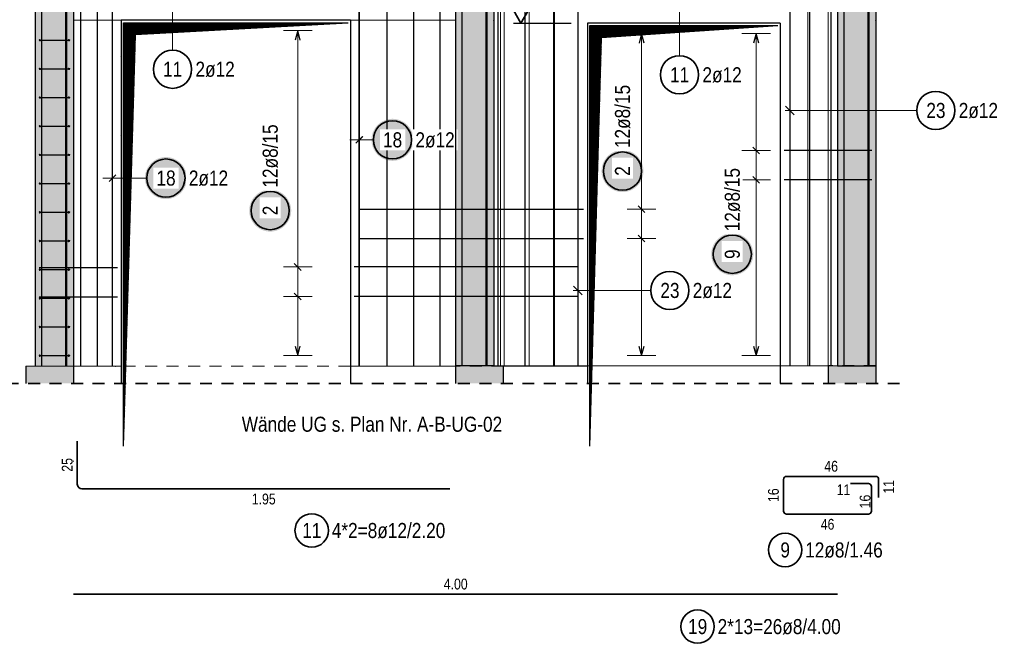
# Model space of a CAD drawing. Header units: millimetres. Extents: x -32.2 to 61.4, y 0 to 42.
# Tile 8 of 19: x 5.4 to 15.7, y 12.7 to 19.3. Entities that reach past the tile are written whole.
import ezdxf

# ---------------------------------------------------------------- set-up
doc = ezdxf.new("R2010")
doc.units = ezdxf.units.MM
doc.linetypes.add('HIDDEN', pattern=[0.375, 0.25, -0.125])
for name, color, linetype, lineweight in [('Achsen', 7, 'Continuous', 20), ('Bewehrung', 7, 'Continuous', 20), ('Schraffuren', 7, 'Continuous', 20)]:
    doc.layers.add(name, color=color, linetype=linetype, lineweight=lineweight)
doc.styles.add('Arial Narrow', font='ARIALN.TTF')
doc.linetypes.add('STRAKON_Linetype_13', pattern='A,30,[130,ltypeshp.shx,S=3.75,R=-30,X=0,Y=0],-3.75,[130,ltypeshp.shx,S=3.75,R=-30,X=0,Y=0]', length=33.75)
pattern_1 = [(45, (0, 0), (-0.007071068, 0.007071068), [])]

msp = doc.modelspace()

# ---------------------------------------------------------------- hatches: boundary and pattern name
at = {"lineweight": 25}
h = msp.add_hatch(dxfattribs=at)
h.set_pattern_fill('Mau', color=3, scale=0.01, angle=45, style=0, pattern_type=2)
h.set_pattern_definition(pattern_1)
h.paths.add_polyline_path([(6.527551, 14.796011), (6.652551, 19.101011), (8.877551, 19.226011), (6.527551, 19.226011)])
h = msp.add_hatch(dxfattribs=at)
h.set_pattern_fill('Mau', color=3, scale=0.01, angle=45, style=0, pattern_type=2)
h.set_pattern_definition(pattern_1)
h.paths.add_polyline_path([(11.407546, 14.796011), (11.532546, 19.071011), (13.377546, 19.196011), (11.407546, 19.196011)])
at = {"lineweight": 25, "true_color": 0xffffff}
for points in [[(9.562419, 18), (9.562285, 18.007678), (9.561884, 18.015346), (9.561214, 18.022996), (9.560278, 18.030618), (9.559077, 18.038203), (9.557612, 18.045741), (9.555884, 18.053223), (9.553897, 18.06064), (9.551652, 18.067984), (9.549152, 18.075244), (9.5464, 18.082413), (9.543399, 18.089482), (9.540154, 18.096442), (9.536668, 18.103284), (9.532945, 18.11), (9.52899, 18.116582), (9.524808, 18.123022), (9.520403, 18.129313), (9.515782, 18.135446), (9.510949, 18.141413), (9.505911, 18.147209), (9.500674, 18.152825), (9.495244, 18.158255), (9.489628, 18.163492), (9.483833, 18.16853), (9.477865, 18.173362), (9.471732, 18.177984), (9.465442, 18.182388), (9.459002, 18.186571), (9.452419, 18.190526), (9.445703, 18.194248), (9.438861, 18.197735), (9.431901, 18.20098), (9.424833, 18.20398), (9.417664, 18.206732), (9.410403, 18.209232), (9.40306, 18.211478), (9.395642, 18.213465), (9.38816, 18.215192), (9.380622, 18.216658), (9.373038, 18.217859), (9.365416, 18.218795), (9.357766, 18.219464), (9.350097, 18.219866), (9.342419, 18.22), (9.334742, 18.219866), (9.327073, 18.219464), (9.319423, 18.218795), (9.311801, 18.217859), (9.304217, 18.216658), (9.296679, 18.215192), (9.289197, 18.213465), (9.281779, 18.211478), (9.274436, 18.209232), (9.267175, 18.206732), (9.260006, 18.20398), (9.252937, 18.20098), (9.245978, 18.197735), (9.239136, 18.194248), (9.232419, 18.190526), (9.225837, 18.186571), (9.219397, 18.182388), (9.213107, 18.177984), (9.206974, 18.173362), (9.201006, 18.16853), (9.195211, 18.163492), (9.189595, 18.158255), (9.184165, 18.152825), (9.178928, 18.147209), (9.17389, 18.141413), (9.169057, 18.135446), (9.164436, 18.129313), (9.160031, 18.123022), (9.155849, 18.116582), (9.151894, 18.11), (9.148171, 18.103284), (9.144685, 18.096442), (9.141439, 18.089482), (9.138439, 18.082413), (9.135687, 18.075244), (9.133187, 18.067984), (9.130942, 18.06064), (9.128954, 18.053223), (9.127227, 18.045741), (9.125762, 18.038203), (9.12456, 18.030618), (9.123625, 18.022996), (9.122955, 18.015346), (9.122553, 18.007678), (9.122419, 18), (9.122553, 17.992322), (9.122955, 17.984654), (9.123625, 17.977004), (9.12456, 17.969382), (9.125762, 17.961797), (9.127227, 17.954259), (9.128954, 17.946777), (9.130942, 17.93936), (9.133187, 17.932016), (9.135687, 17.924756), (9.138439, 17.917587), (9.141439, 17.910518), (9.144685, 17.903558), (9.148171, 17.896716), (9.151894, 17.89), (9.155849, 17.883418), (9.160031, 17.876978), (9.164436, 17.870687), (9.169057, 17.864554), (9.17389, 17.858587), (9.178928, 17.852791), (9.184165, 17.847175), (9.189595, 17.841745), (9.195211, 17.836508), (9.201006, 17.83147), (9.206974, 17.826638), (9.213107, 17.822016), (9.219397, 17.817612), (9.225837, 17.813429), (9.232419, 17.809474), (9.239136, 17.805752), (9.245978, 17.802265), (9.252937, 17.79902), (9.260006, 17.79602), (9.267175, 17.793268), (9.274436, 17.790768), (9.281779, 17.788522), (9.289197, 17.786535), (9.296679, 17.784808), (9.304217, 17.783342), (9.311801, 17.782141), (9.319423, 17.781205), (9.327073, 17.780536), (9.334742, 17.780134), (9.342419, 17.78), (9.350097, 17.780134), (9.357766, 17.780536), (9.365416, 17.781205), (9.373038, 17.782141), (9.380622, 17.783342), (9.38816, 17.784808), (9.395642, 17.786535), (9.40306, 17.788522), (9.410403, 17.790768), (9.417664, 17.793268), (9.424833, 17.79602), (9.431901, 17.79902), (9.438861, 17.802265), (9.445703, 17.805752), (9.452419, 17.809474), (9.459002, 17.813429), (9.465442, 17.817612), (9.471732, 17.822016), (9.477865, 17.826638), (9.483833, 17.83147), (9.489628, 17.836508), (9.495244, 17.841745), (9.500674, 17.847175), (9.505911, 17.852791), (9.510949, 17.858587), (9.515782, 17.864554), (9.520403, 17.870687), (9.524808, 17.876978), (9.52899, 17.883418), (9.532945, 17.89), (9.536668, 17.896716), (9.540154, 17.903558), (9.543399, 17.910518), (9.5464, 17.917587), (9.549152, 17.924756), (9.551652, 17.932016), (9.553897, 17.93936), (9.555884, 17.946777), (9.557612, 17.954259), (9.559077, 17.961797), (9.560278, 17.969382), (9.561214, 17.977004), (9.561884, 17.984654)], [(11.970657, 17.67326), (11.970523, 17.680937), (11.970121, 17.688606), (11.969452, 17.696256), (11.968516, 17.703878), (11.967315, 17.711462), (11.96585, 17.719), (11.964122, 17.726482), (11.962135, 17.7339), (11.95989, 17.741243), (11.95739, 17.748504), (11.954638, 17.755673), (11.951637, 17.762742), (11.948392, 17.769701), (11.944906, 17.776543), (11.941183, 17.78326), (11.937228, 17.789842), (11.933046, 17.796282), (11.928641, 17.802572), (11.92402, 17.808705), (11.919187, 17.814673), (11.914149, 17.820468), (11.908912, 17.826084), (11.903482, 17.831514), (11.897866, 17.836751), (11.892071, 17.841789), (11.886103, 17.846622), (11.87997, 17.851243), (11.87368, 17.855648), (11.867239, 17.85983), (11.860657, 17.863785), (11.853941, 17.867508), (11.847099, 17.870994), (11.840139, 17.87424), (11.833071, 17.87724), (11.825902, 17.879992), (11.818641, 17.882492), (11.811297, 17.884737), (11.80388, 17.886725), (11.796398, 17.888452), (11.78886, 17.889917), (11.781275, 17.891119), (11.773654, 17.892054), (11.766004, 17.892724), (11.758335, 17.893126), (11.750657, 17.89326), (11.742979, 17.893126), (11.735311, 17.892724), (11.727661, 17.892054), (11.720039, 17.891119), (11.712455, 17.889917), (11.704917, 17.888452), (11.697434, 17.886725), (11.690017, 17.884737), (11.682674, 17.882492), (11.675413, 17.879992), (11.668244, 17.87724), (11.661175, 17.87424), (11.654216, 17.870994), (11.647373, 17.867508), (11.640657, 17.863785), (11.634075, 17.85983), (11.627635, 17.855648), (11.621344, 17.851243), (11.615212, 17.846622), (11.609244, 17.841789), (11.603449, 17.836751), (11.597832, 17.831514), (11.592402, 17.826084), (11.587165, 17.820468), (11.582127, 17.814673), (11.577295, 17.808705), (11.572674, 17.802572), (11.568269, 17.796282), (11.564087, 17.789842), (11.560132, 17.78326), (11.556409, 17.776543), (11.552923, 17.769701), (11.549677, 17.762742), (11.546677, 17.755673), (11.543925, 17.748504), (11.541425, 17.741243), (11.53918, 17.7339), (11.537192, 17.726482), (11.535465, 17.719), (11.534, 17.711462), (11.532798, 17.703878), (11.531862, 17.696256), (11.531193, 17.688606), (11.530791, 17.680937), (11.530657, 17.67326), (11.530791, 17.665582), (11.531193, 17.657913), (11.531862, 17.650263), (11.532798, 17.642641), (11.534, 17.635057), (11.535465, 17.627519), (11.537192, 17.620037), (11.53918, 17.612619), (11.541425, 17.605276), (11.543925, 17.598015), (11.546677, 17.590846), (11.549677, 17.583777), (11.552923, 17.576818), (11.556409, 17.569976), (11.560132, 17.56326), (11.564087, 17.556677), (11.568269, 17.550237), (11.572674, 17.543947), (11.577295, 17.537814), (11.582127, 17.531846), (11.587165, 17.526051), (11.592402, 17.520435), (11.597832, 17.515005), (11.603449, 17.509768), (11.609244, 17.50473), (11.615212, 17.499897), (11.621344, 17.495276), (11.627635, 17.490871), (11.634075, 17.486689), (11.640657, 17.482734), (11.647373, 17.479011), (11.654216, 17.475525), (11.661175, 17.47228), (11.668244, 17.469279), (11.675413, 17.466527), (11.682674, 17.464027), (11.690017, 17.461782), (11.697434, 17.459794), (11.704917, 17.458067), (11.712455, 17.456602), (11.720039, 17.455401), (11.727661, 17.454465), (11.735311, 17.453795), (11.742979, 17.453394), (11.750657, 17.45326), (11.758335, 17.453394), (11.766004, 17.453795), (11.773654, 17.454465), (11.781275, 17.455401), (11.78886, 17.456602), (11.796398, 17.458067), (11.80388, 17.459794), (11.811297, 17.461782), (11.818641, 17.464027), (11.825902, 17.466527), (11.833071, 17.469279), (11.840139, 17.47228), (11.847099, 17.475525), (11.853941, 17.479011), (11.860657, 17.482734), (11.867239, 17.486689), (11.87368, 17.490871), (11.87997, 17.495276), (11.886103, 17.499897), (11.892071, 17.50473), (11.897866, 17.509768), (11.903482, 17.515005), (11.908912, 17.520435), (11.914149, 17.526051), (11.919187, 17.531846), (11.92402, 17.537814), (11.928641, 17.543947), (11.933046, 17.550237), (11.937228, 17.556677), (11.941183, 17.56326), (11.944906, 17.569976), (11.948392, 17.576818), (11.951637, 17.583777), (11.954638, 17.590846), (11.95739, 17.598015), (11.95989, 17.605276), (11.962135, 17.612619), (11.964122, 17.620037), (11.96585, 17.627519), (11.967315, 17.635057), (11.968516, 17.642641), (11.969452, 17.650263), (11.970121, 17.657913)], [(7.190297, 17.6), (7.190163, 17.607678), (7.189761, 17.615346), (7.189092, 17.622996), (7.188156, 17.630618), (7.186955, 17.638203), (7.185489, 17.645741), (7.183762, 17.653223), (7.181774, 17.66064), (7.179529, 17.667984), (7.177029, 17.675244), (7.174277, 17.682413), (7.171277, 17.689482), (7.168032, 17.696442), (7.164545, 17.703284), (7.160822, 17.71), (7.156867, 17.716582), (7.152685, 17.723022), (7.148281, 17.729313), (7.143659, 17.735446), (7.138827, 17.741413), (7.133789, 17.747209), (7.128552, 17.752825), (7.123122, 17.758255), (7.117506, 17.763492), (7.11171, 17.76853), (7.105742, 17.773362), (7.09961, 17.777984), (7.093319, 17.782388), (7.086879, 17.786571), (7.080297, 17.790526), (7.073581, 17.794248), (7.066739, 17.797735), (7.059779, 17.80098), (7.05271, 17.80398), (7.045541, 17.806732), (7.038281, 17.809232), (7.030937, 17.811478), (7.02352, 17.813465), (7.016037, 17.815192), (7.008499, 17.816658), (7.000915, 17.817859), (6.993293, 17.818795), (6.985643, 17.819464), (6.977975, 17.819866), (6.970297, 17.82), (6.962619, 17.819866), (6.95495, 17.819464), (6.947301, 17.818795), (6.939679, 17.817859), (6.932094, 17.816658), (6.924556, 17.815192), (6.917074, 17.813465), (6.909657, 17.811478), (6.902313, 17.809232), (6.895052, 17.806732), (6.887883, 17.80398), (6.880815, 17.80098), (6.873855, 17.797735), (6.867013, 17.794248), (6.860297, 17.790526), (6.853715, 17.786571), (6.847274, 17.782388), (6.840984, 17.777984), (6.834851, 17.773362), (6.828884, 17.76853), (6.823088, 17.763492), (6.817472, 17.758255), (6.812042, 17.752825), (6.806805, 17.747209), (6.801767, 17.741413), (6.796934, 17.735446), (6.792313, 17.729313), (6.787909, 17.723022), (6.783726, 17.716582), (6.779771, 17.71), (6.776048, 17.703284), (6.772562, 17.696442), (6.769317, 17.689482), (6.766316, 17.682413), (6.763564, 17.675244), (6.761064, 17.667984), (6.758819, 17.66064), (6.756832, 17.653223), (6.755104, 17.645741), (6.753639, 17.638203), (6.752438, 17.630618), (6.751502, 17.622996), (6.750833, 17.615346), (6.750431, 17.607678), (6.750297, 17.6), (6.750431, 17.592322), (6.750833, 17.584654), (6.751502, 17.577004), (6.752438, 17.569382), (6.753639, 17.561797), (6.755104, 17.554259), (6.756832, 17.546777), (6.758819, 17.53936), (6.761064, 17.532016), (6.763564, 17.524756), (6.766316, 17.517587), (6.769317, 17.510518), (6.772562, 17.503558), (6.776048, 17.496716), (6.779771, 17.49), (6.783726, 17.483418), (6.787909, 17.476978), (6.792313, 17.470687), (6.796934, 17.464554), (6.801767, 17.458587), (6.806805, 17.452791), (6.812042, 17.447175), (6.817472, 17.441745), (6.823088, 17.436508), (6.828884, 17.43147), (6.834851, 17.426638), (6.840984, 17.422016), (6.847274, 17.417612), (6.853715, 17.413429), (6.860297, 17.409474), (6.867013, 17.405752), (6.873855, 17.402265), (6.880815, 17.39902), (6.887883, 17.39602), (6.895052, 17.393268), (6.902313, 17.390768), (6.909657, 17.388522), (6.917074, 17.386535), (6.924556, 17.384808), (6.932094, 17.383342), (6.939679, 17.382141), (6.947301, 17.381205), (6.95495, 17.380536), (6.962619, 17.380134), (6.970297, 17.38), (6.977975, 17.380134), (6.985643, 17.380536), (6.993293, 17.381205), (7.000915, 17.382141), (7.008499, 17.383342), (7.016037, 17.384808), (7.02352, 17.386535), (7.030937, 17.388522), (7.038281, 17.390768), (7.045541, 17.393268), (7.05271, 17.39602), (7.059779, 17.39902), (7.066739, 17.402265), (7.073581, 17.405752), (7.080297, 17.409474), (7.086879, 17.413429), (7.093319, 17.417612), (7.09961, 17.422016), (7.105742, 17.426638), (7.11171, 17.43147), (7.117506, 17.436508), (7.123122, 17.441745), (7.128552, 17.447175), (7.133789, 17.452791), (7.138827, 17.458587), (7.143659, 17.464554), (7.148281, 17.470687), (7.152685, 17.476978), (7.156867, 17.483418), (7.160822, 17.49), (7.164545, 17.496716), (7.168032, 17.503558), (7.171277, 17.510518), (7.174277, 17.517587), (7.177029, 17.524756), (7.179529, 17.532016), (7.181774, 17.53936), (7.183762, 17.546777), (7.185489, 17.554259), (7.186955, 17.561797), (7.188156, 17.569382), (7.189092, 17.577004), (7.189761, 17.584654)], [(8.281956, 17.259718), (8.281822, 17.267396), (8.28142, 17.275064), (8.280751, 17.282714), (8.279815, 17.290336), (8.278614, 17.297921), (8.277149, 17.305459), (8.275421, 17.312941), (8.273434, 17.320358), (8.271189, 17.327702), (8.268689, 17.334962), (8.265937, 17.342131), (8.262936, 17.3492), (8.259691, 17.35616), (8.256205, 17.363002), (8.252482, 17.369718), (8.248527, 17.3763), (8.244344, 17.38274), (8.23994, 17.389031), (8.235319, 17.395163), (8.230486, 17.401131), (8.225448, 17.406927), (8.220211, 17.412543), (8.214781, 17.417973), (8.209165, 17.42321), (8.203369, 17.428248), (8.197402, 17.43308), (8.191269, 17.437702), (8.184979, 17.442106), (8.178538, 17.446289), (8.171956, 17.450244), (8.16524, 17.453966), (8.158398, 17.457453), (8.151438, 17.460698), (8.14437, 17.463698), (8.137201, 17.46645), (8.12994, 17.46895), (8.122596, 17.471196), (8.115179, 17.473183), (8.107697, 17.47491), (8.100159, 17.476376), (8.092574, 17.477577), (8.084952, 17.478513), (8.077303, 17.479182), (8.069634, 17.479584), (8.061956, 17.479718), (8.054278, 17.479584), (8.04661, 17.479182), (8.03896, 17.478513), (8.031338, 17.477577), (8.023754, 17.476376), (8.016216, 17.47491), (8.008733, 17.473183), (8.001316, 17.471196), (7.993972, 17.46895), (7.986712, 17.46645), (7.979543, 17.463698), (7.972474, 17.460698), (7.965515, 17.457453), (7.958672, 17.453966), (7.951956, 17.450244), (7.945374, 17.446289), (7.938934, 17.442106), (7.932643, 17.437702), (7.926511, 17.43308), (7.920543, 17.428248), (7.914747, 17.42321), (7.909131, 17.417973), (7.903701, 17.412543), (7.898464, 17.406927), (7.893426, 17.401131), (7.888594, 17.395163), (7.883972, 17.389031), (7.879568, 17.38274), (7.875386, 17.3763), (7.871431, 17.369718), (7.867708, 17.363002), (7.864221, 17.35616), (7.860976, 17.3492), (7.857976, 17.342131), (7.855224, 17.334962), (7.852724, 17.327702), (7.850479, 17.320358), (7.848491, 17.312941), (7.846764, 17.305459), (7.845298, 17.297921), (7.844097, 17.290336), (7.843161, 17.282714), (7.842492, 17.275064), (7.84209, 17.267396), (7.841956, 17.259718), (7.84209, 17.25204), (7.842492, 17.244372), (7.843161, 17.236722), (7.844097, 17.2291), (7.845298, 17.221515), (7.846764, 17.213977), (7.848491, 17.206495), (7.850479, 17.199078), (7.852724, 17.191734), (7.855224, 17.184474), (7.857976, 17.177305), (7.860976, 17.170236), (7.864221, 17.163276), (7.867708, 17.156434), (7.871431, 17.149718), (7.875386, 17.143136), (7.879568, 17.136696), (7.883972, 17.130405), (7.888594, 17.124272), (7.893426, 17.118305), (7.898464, 17.112509), (7.903701, 17.106893), (7.909131, 17.101463), (7.914747, 17.096226), (7.920543, 17.091188), (7.926511, 17.086356), (7.932643, 17.081734), (7.938934, 17.07733), (7.945374, 17.073147), (7.951956, 17.069192), (7.958672, 17.065469), (7.965515, 17.061983), (7.972474, 17.058738), (7.979543, 17.055738), (7.986712, 17.052986), (7.993972, 17.050486), (8.001316, 17.04824), (8.008733, 17.046253), (8.016216, 17.044525), (8.023754, 17.04306), (8.031338, 17.041859), (8.03896, 17.040923), (8.04661, 17.040254), (8.054278, 17.039852), (8.061956, 17.039718), (8.069634, 17.039852), (8.077303, 17.040254), (8.084952, 17.040923), (8.092574, 17.041859), (8.100159, 17.04306), (8.107697, 17.044525), (8.115179, 17.046253), (8.122596, 17.04824), (8.12994, 17.050486), (8.137201, 17.052986), (8.14437, 17.055738), (8.151438, 17.058738), (8.158398, 17.061983), (8.16524, 17.065469), (8.171956, 17.069192), (8.178538, 17.073147), (8.184979, 17.07733), (8.191269, 17.081734), (8.197402, 17.086356), (8.203369, 17.091188), (8.209165, 17.096226), (8.214781, 17.101463), (8.220211, 17.106893), (8.225448, 17.112509), (8.230486, 17.118305), (8.235319, 17.124272), (8.23994, 17.130405), (8.244344, 17.136696), (8.248527, 17.143136), (8.252482, 17.149718), (8.256205, 17.156434), (8.259691, 17.163276), (8.262936, 17.170236), (8.265937, 17.177305), (8.268689, 17.184474), (8.271189, 17.191734), (8.273434, 17.199078), (8.275421, 17.206495), (8.277149, 17.213977), (8.278614, 17.221515), (8.279815, 17.2291), (8.280751, 17.236722), (8.28142, 17.244372)], [(13.12, 16.802997), (13.119866, 16.810675), (13.119464, 16.818343), (13.118795, 16.825993), (13.117859, 16.833615), (13.116658, 16.841199), (13.115192, 16.848737), (13.113465, 16.856219), (13.111478, 16.863637), (13.109232, 16.87098), (13.106732, 16.878241), (13.10398, 16.88541), (13.10098, 16.892479), (13.097735, 16.899438), (13.094248, 16.90628), (13.090526, 16.912997), (13.086571, 16.919579), (13.082388, 16.926019), (13.077984, 16.932309), (13.073362, 16.938442), (13.06853, 16.94441), (13.063492, 16.950205), (13.058255, 16.955821), (13.052825, 16.961251), (13.047209, 16.966488), (13.041413, 16.971526), (13.035446, 16.976359), (13.029313, 16.98098), (13.023022, 16.985385), (13.016582, 16.989567), (13.01, 16.993522), (13.003284, 16.997245), (12.996442, 17.000731), (12.989482, 17.003977), (12.982413, 17.006977), (12.975244, 17.009729), (12.967984, 17.012229), (12.96064, 17.014474), (12.953223, 17.016462), (12.945741, 17.018189), (12.938203, 17.019654), (12.930618, 17.020856), (12.922996, 17.021791), (12.915346, 17.022461), (12.907678, 17.022863), (12.9, 17.022997), (12.892322, 17.022863), (12.884654, 17.022461), (12.877004, 17.021791), (12.869382, 17.020856), (12.861797, 17.019654), (12.854259, 17.018189), (12.846777, 17.016462), (12.83936, 17.014474), (12.832016, 17.012229), (12.824756, 17.009729), (12.817587, 17.006977), (12.810518, 17.003977), (12.803558, 17.000731), (12.796716, 16.997245), (12.79, 16.993522), (12.783418, 16.989567), (12.776978, 16.985385), (12.770687, 16.98098), (12.764554, 16.976359), (12.758587, 16.971526), (12.752791, 16.966488), (12.747175, 16.961251), (12.741745, 16.955821), (12.736508, 16.950205), (12.73147, 16.94441), (12.726638, 16.938442), (12.722016, 16.932309), (12.717612, 16.926019), (12.713429, 16.919579), (12.709474, 16.912997), (12.705752, 16.90628), (12.702265, 16.899438), (12.69902, 16.892479), (12.69602, 16.88541), (12.693268, 16.878241), (12.690768, 16.87098), (12.688522, 16.863637), (12.686535, 16.856219), (12.684808, 16.848737), (12.683342, 16.841199), (12.682141, 16.833615), (12.681205, 16.825993), (12.680536, 16.818343), (12.680134, 16.810675), (12.68, 16.802997), (12.680134, 16.795319), (12.680536, 16.78765), (12.681205, 16.78), (12.682141, 16.772379), (12.683342, 16.764794), (12.684808, 16.757256), (12.686535, 16.749774), (12.688522, 16.742356), (12.690768, 16.735013), (12.693268, 16.727752), (12.69602, 16.720583), (12.69902, 16.713515), (12.702265, 16.706555), (12.705752, 16.699713), (12.709474, 16.692997), (12.713429, 16.686414), (12.717612, 16.679974), (12.722016, 16.673684), (12.726638, 16.667551), (12.73147, 16.661583), (12.736508, 16.655788), (12.741745, 16.650172), (12.747175, 16.644742), (12.752791, 16.639505), (12.758587, 16.634467), (12.764554, 16.629634), (12.770687, 16.625013), (12.776978, 16.620608), (12.783418, 16.616426), (12.79, 16.612471), (12.796716, 16.608748), (12.803558, 16.605262), (12.810518, 16.602017), (12.817587, 16.599016), (12.824756, 16.596264), (12.832016, 16.593764), (12.83936, 16.591519), (12.846777, 16.589532), (12.854259, 16.587804), (12.861797, 16.586339), (12.869382, 16.585138), (12.877004, 16.584202), (12.884654, 16.583533), (12.892322, 16.583131), (12.9, 16.582997), (12.907678, 16.583131), (12.915346, 16.583533), (12.922996, 16.584202), (12.930618, 16.585138), (12.938203, 16.586339), (12.945741, 16.587804), (12.953223, 16.589532), (12.96064, 16.591519), (12.967984, 16.593764), (12.975244, 16.596264), (12.982413, 16.599016), (12.989482, 16.602017), (12.996442, 16.605262), (13.003284, 16.608748), (13.01, 16.612471), (13.016582, 16.616426), (13.023022, 16.620608), (13.029313, 16.625013), (13.035446, 16.629634), (13.041413, 16.634467), (13.047209, 16.639505), (13.052825, 16.644742), (13.058255, 16.650172), (13.063492, 16.655788), (13.06853, 16.661583), (13.073362, 16.667551), (13.077984, 16.673684), (13.082388, 16.679974), (13.086571, 16.686414), (13.090526, 16.692997), (13.094248, 16.699713), (13.097735, 16.706555), (13.10098, 16.713515), (13.10398, 16.720583), (13.106732, 16.727752), (13.109232, 16.735013), (13.111478, 16.742356), (13.113465, 16.749774), (13.115192, 16.757256), (13.116658, 16.764794), (13.117859, 16.772379), (13.118795, 16.78), (13.119464, 16.78765)]]:
    msp.add_hatch(color=7, dxfattribs=at).paths.add_polyline_path(points)
at = {"lineweight": 13, "true_color": 0xcef2bf}
for points in [[(5.502551, 15.451011), (6.002551, 15.451011), (6.002551, 15.631011), (5.502551, 15.631011)], [(10.002546, 15.451011), (10.502546, 15.451011), (10.502546, 15.633526), (10.002546, 15.633526)], [(13.902562, 15.451011), (14.402562, 15.451011), (14.402562, 15.633468), (13.902562, 15.633468)]]:
    msp.add_hatch(color=254, dxfattribs=at).paths.add_polyline_path(points)
at = {"layer": 'Schraffuren', "lineweight": 13, "true_color": 0xd7ffd7}
for points in [[(5.602551, 15.631011), (6.002551, 15.631011), (6.002551, 23.611011), (5.602551, 23.611023)], [(10.002546, 15.634123), (10.402546, 15.634123), (10.402546, 23.611011), (10.002546, 23.611011)], [(14.402562, 15.631011), (14.402562, 23.611011), (14.002562, 23.611011), (14.002562, 15.631011)]]:
    msp.add_hatch(color=254, dxfattribs=at).paths.add_polyline_path(points)

# ---------------------------------------------------------------- linework, layer by layer
at = {"color": 3, "linetype": 'Continuous', "lineweight": 25, "ltscale": 0.5}
for p, q in [((6.080551, 15.631011), (6.080551, 24.631011)), ((6.25211, 15.631011), (6.25211, 24.631011)), ((9.28736, 15.632854), (9.28736, 24.632854)), ((9.564159, 15.633343), (9.564159, 24.633343)), ((9.840958, 15.633831), (9.840958, 24.633831)), ((5.672551, 15.631059), (5.672551, 24.430343)), ((5.672551, 15.631059), (5.672551, 24.430343)), ((5.922551, 15.631059), (5.922551, 24.430343)), ((5.932551, 15.631059), (5.932551, 24.430343)), ((6.41071, 15.631059), (6.41071, 24.430343)), ((6.411274, 15.631059), (6.411274, 24.430343)), ((8.994709, 15.631059), (8.994709, 24.430343)), ((8.995273, 15.631059), (8.995273, 24.430343)), ((10.072546, 15.631059), (10.072546, 24.430343)), ((10.072546, 15.631059), (10.072546, 24.430343)), ((10.322546, 15.631059), (10.322546, 24.430343)), ((10.332546, 15.631059), (10.332546, 24.430343)), ((14.072562, 15.631059), (14.072562, 24.430343)), ((14.072562, 15.631059), (14.072562, 24.430343)), ((14.322562, 15.631059), (14.322562, 24.430343)), ((14.332562, 15.631059), (14.332562, 24.430343)), ((10.450547, 15.634314), (10.450547, 23.014314)), ((10.73188, 15.633987), (10.73188, 23.013987)), ((11.033213, 15.63366), (11.033213, 23.01366)), ((13.710546, 15.634116), (13.710546, 23.014116)), ((13.934561, 15.634116), (13.934561, 23.014116)), ((11.282546, 22.914116), (11.282546, 15.634116)), ((13.502546, 22.914116), (13.502546, 15.634116)), ((8.350011, 19.143009), (8.323216, 19.043009)), ((8.376806, 19.043009), (8.350011, 19.143009)), ((11.950487, 19.112923), (11.923678, 19.012927)), ((11.977268, 19.012919), (11.950487, 19.112923)), ((13.15, 19.113009), (13.123205, 19.013009)), ((13.176795, 19.013009), (13.15, 19.113009)), ((13.458352, 18.351721), (13.546741, 18.263333)), ((8.959354, 17.964645), (9.030064, 18.035355)), ((8.959918, 17.964645), (9.030629, 18.035355)), ((13.114645, 17.922585), (13.185355, 17.851874)), ((14.362562, 17.88723), (13.442546, 17.88723)), ((6.375354, 17.564645), (6.446065, 17.635355)), ((6.375918, 17.564645), (6.446629, 17.635355)), ((13.114645, 17.61614), (13.185355, 17.54543)), ((14.362562, 17.580785), (13.442546, 17.580785)), ((9.003432, 17.274684), (11.342546, 17.274346)), ((11.985572, 17.238897), (11.914871, 17.309618)), ((9.003432, 16.968239), (11.342546, 16.967901)), ((11.985527, 16.932453), (11.914827, 17.003174)), ((8.314655, 16.704988), (8.385366, 16.634277)), ((6.462551, 16.660566), (5.642551, 16.660566)), ((11.281676, 16.669633), (8.942561, 16.669633)), ((8.314655, 16.395816), (8.385366, 16.325105)), ((11.238352, 16.468072), (11.326741, 16.379684)), ((6.462551, 16.353386), (5.642551, 16.353386)), ((11.281676, 16.360461), (8.942561, 16.360461)), ((8.323216, 15.842116), (8.350011, 15.742116)), ((8.350011, 15.742116), (8.376806, 15.842116)), ((11.92322, 15.842041), (11.95, 15.742037)), ((11.95, 15.742037), (11.976809, 15.842033)), ((13.123205, 15.842116), (13.15, 15.742116)), ((13.15, 15.742116), (13.176795, 15.842116))]:
    msp.add_line(p, q, dxfattribs=at)
at = {"color": 9, "linetype": 'Continuous', "lineweight": 0, "ltscale": 0.5}
msp.add_line((10.472546, 23.014116), (10.472546, 15.634116), dxfattribs=at)
at = {"color": 5, "linetype": 'Continuous', "lineweight": 18, "ltscale": 0.5}
for p, q in [((7.039423, 18.938866), (7.039423, 19.371011)), ((12.347516, 18.880535), (12.347516, 19.371011)), ((8.500011, 19.143009), (8.200011, 19.143009)), ((8.350011, 15.742116), (8.350011, 19.143009)), ((12.100487, 19.112901), (11.800487, 19.112945)), ((11.950487, 19.112923), (11.95, 15.742037)), ((13.3, 19.113009), (13, 19.113009)), ((13.15, 15.742116), (13.15, 19.113009)), ((14.831109, 18.307527), (13.452546, 18.307527)), ((8.994709, 17.85), (8.994709, 18.15)), ((8.995273, 17.85), (8.995273, 18.15)), ((9.095273, 18), (8.894709, 18)), ((9.142419, 18), (9.095273, 18)), ((13, 17.88723), (13.3, 17.88723)), ((6.41071, 17.45), (6.41071, 17.75)), ((6.411274, 17.45), (6.411274, 17.75)), ((6.511274, 17.6), (6.31071, 17.6)), ((6.770297, 17.6), (6.511274, 17.6)), ((13, 17.580785), (13.3, 17.580785)), ((12.100221, 17.274236), (11.800221, 17.274279)), ((12.100177, 16.967792), (11.800177, 16.967835)), ((8.200011, 16.669633), (8.500011, 16.669633)), ((12.046126, 16.423878), (11.232546, 16.423878)), ((8.200011, 16.360461), (8.500011, 16.360461)), ((8.200011, 15.742116), (8.500011, 15.742116)), ((11.8, 15.742058), (12.1, 15.742015)), ((13, 15.742116), (13.3, 15.742116))]:
    msp.add_line(p, q, dxfattribs=at)
at = {"color": 9, "linetype": 'Continuous', "lineweight": 0}
for p, q in [((6.002551, 19.251011), (10.002546, 19.251011)), ((6.502571, 15.631011), (6.002551, 15.631011)), ((8.902605, 15.631011), (10.002546, 15.633233)), ((11.382546, 15.634116), (10.502546, 15.634116)), ((13.402546, 15.634116), (11.382546, 15.634116)), ((13.902562, 15.634116), (13.402546, 15.634116)), ((13.902562, 15.633742), (13.902562, 15.633468)), ((14.402562, 15.631011), (14.002562, 15.631011))]:
    msp.add_line(p, q, dxfattribs=at)
at = {"color": 3, "linetype": 'Continuous', "lineweight": 25}
for p, q in [((8.902551, 19.251011), (6.502551, 19.251011)), ((6.502571, 19.251011), (6.502571, 15.631328)), ((6.527551, 14.796011), (6.527551, 19.226011)), ((6.527551, 19.226011), (8.877551, 19.226011)), ((6.652551, 19.101011), (8.877551, 19.226011)), ((8.902561, 19.251011), (8.902561, 15.632175)), ((13.402546, 19.221011), (11.382546, 19.221011)), ((11.382546, 19.221011), (11.382546, 15.633051)), ((11.407546, 14.796011), (11.407546, 19.196011)), ((11.407546, 19.196011), (13.377546, 19.196011)), ((11.532546, 19.071011), (13.377546, 19.196011)), ((13.402546, 19.221011), (13.402546, 15.633764)), ((6.527551, 14.796011), (6.652551, 19.101011)), ((11.407546, 14.796011), (11.532546, 19.071011)), ((5.502551, 15.631011), (5.50254, 15.631011)), ((6.502571, 15.631328), (6.502571, 15.631011)), ((6.502571, 15.631011), (6.502571, 15.451011)), ((8.902561, 15.632175), (8.902561, 15.631011)), ((8.902561, 15.631011), (8.902561, 15.451011)), ((10.002546, 15.633829), (10.002546, 15.633526)), ((10.502546, 15.634244), (10.502546, 15.633829)), ((10.502546, 15.633829), (10.502546, 15.633526)), ((11.382546, 15.633051), (11.382546, 15.451011)), ((13.402546, 15.633764), (13.402546, 15.451011)), ((13.902562, 15.634116), (13.902562, 15.633742))]:
    msp.add_line(p, q, dxfattribs=at)
at = {"color": 6, "linetype": 'STRAKON_Linetype_13', "lineweight": 13, "ltscale": 0.01}
for p, q in [((6.002551, 15.631011), (5.502551, 15.631011)), ((8.902551, 15.632175), (10.002546, 15.634116)), ((10.502546, 15.633468), (10.002546, 15.633468)), ((10.502546, 15.634244), (11.382546, 15.633051)), ((13.402546, 15.633764), (13.902562, 15.633468)), ((14.402562, 15.633468), (13.902562, 15.633468))]:
    msp.add_line(p, q, dxfattribs=at)
at = {"color": 9, "linetype": 'HIDDEN', "lineweight": 0, "ltscale": 0.5}
for p, q in [((6.002551, 15.631152), (5.602551, 15.631011)), ((8.902605, 15.631011), (6.502571, 15.631011)), ((10.002546, 15.633233), (10.502546, 15.634244)), ((10.502546, 15.634244), (10.002546, 15.633829)), ((10.502546, 15.63274), (10.002546, 15.632564)), ((14.402562, 15.634116), (14.002562, 15.633975))]:
    msp.add_line(p, q, dxfattribs=at)
at = {"color": 9, "linetype": 'STRAKON_Linetype_13', "lineweight": 0, "ltscale": 0.01}
for p, q in [((6.502551, 15.631328), (6.002551, 15.631152)), ((10.002546, 15.632564), (8.902551, 15.632175)), ((11.382546, 15.633051), (10.502546, 15.63274)), ((14.002562, 15.633975), (13.402546, 15.633764))]:
    msp.add_line(p, q, dxfattribs=at)
at = {"color": 3, "linetype": 'HIDDEN', "lineweight": 25, "ltscale": 0.5}
for p, q in [((10.402546, 15.634123), (10.402546, 15.634116)), ((14.402562, 15.634116), (13.902562, 15.634116))]:
    msp.add_line(p, q, dxfattribs=at)
at = {"color": 2, "linetype": 'HIDDEN', "lineweight": 35, "ltscale": 0.5}
msp.add_line((14.652562, 15.451011), (5.25254, 15.451011), dxfattribs=at)
at = {"color": 2, "linetype": 'Continuous', "lineweight": 35, "ltscale": 0.5}
for p, q in [((6.042551, 14.847675), (6.042551, 14.395675)), ((13.436927, 14.115224), (13.436927, 14.446225)), ((13.468927, 14.478225), (14.399943, 14.478225)), ((14.431943, 14.446225), (14.431943, 14.258225)), ((6.090551, 14.347675), (9.942546, 14.347675)), ((14.136943, 14.403225), (14.324943, 14.403225)), ((14.356943, 14.371225), (14.356943, 14.115224)), ((14.324943, 14.083224), (13.468927, 14.083224)), ((14.002562, 13.245328), (6.002551, 13.245328))]:
    msp.add_line(p, q, dxfattribs=at)
at = {"color": 9, "linetype": 'Continuous', "lineweight": 0}
for centre in [(10.402546, 19.251011), (11.002546, 19.221011), (14.402542, 19.251011), (6.501669, 18.871011), (6.501669, 18.051011), (6.441669, 15.631011), (6.002551, 14.637471)]:
    msp.add_circle(centre, 0.00222, dxfattribs=at)
at = {"color": 2, "linetype": 'Continuous', "lineweight": 35, "ltscale": 0.5}
for centre, radius in [((7.039423, 18.738866), 0.2), ((12.347516, 18.680535), 0.2), ((15.031109, 18.307527), 0.2), ((9.342419, 18), 0.2), ((11.750657, 17.67326), 0.2), ((6.970297, 17.6), 0.2), ((8.061956, 17.259718), 0.2), ((12.9, 16.802997), 0.2), ((12.246126, 16.423878), 0.2), ((8.49664, 13.911976), 0.175), ((13.453404, 13.708224), 0.175), ((12.53658, 12.906516), 0.175)]:
    msp.add_circle(centre, radius, dxfattribs=at)
for centre, radius, start, end in [((13.468927, 14.446225), 0.032, 90, 180), ((14.399943, 14.446225), 0.032, 0, 90), ((6.090551, 14.395675), 0.048, 180, 270), ((14.324943, 14.371225), 0.032, 0, 90), ((13.468927, 14.115224), 0.032, 180, 270), ((14.324943, 14.115224), 0.032, 270, 0)]:
    msp.add_arc(centre, radius, start, end, dxfattribs=at)
at = {"layer": 'Achsen', "color": 2, "linetype": 'Continuous', "lineweight": 35, "ltscale": 0.5}
for p, q in [((10.608454, 19.357406), (10.687204, 19.221011)), ((10.687204, 19.221011), (10.765954, 19.357406))]:
    msp.add_line(p, q, dxfattribs=at)
at = {"layer": 'Achsen', "color": 3, "linetype": 'Continuous', "lineweight": 25, "ltscale": 0.5}
msp.add_line((10.608454, 19.221011), (11.212073, 19.221011), dxfattribs=at)
at = {"layer": 'Bewehrung', "color": 9, "linetype": 'Continuous', "lineweight": 0, "ltscale": 0.5}
for p, q in [((10.510547, 15.634116), (10.510547, 23.014116)), ((10.510547, 15.634116), (10.510547, 23.014116)), ((10.775213, 15.634116), (10.775213, 23.014116)), ((10.775213, 15.634116), (10.775213, 23.014116)), ((11.03988, 15.634116), (11.03988, 23.014116)), ((11.03988, 15.634116), (11.03988, 23.014116)), ((13.692548, 15.634116), (13.692548, 23.014116)), ((13.692548, 15.634116), (13.692548, 23.014116)), ((13.904547, 15.634116), (13.904547, 23.014116)), ((13.904547, 15.634116), (13.904547, 23.014116)), ((5.642551, 19.042537), (5.962551, 19.042537)), ((5.642551, 19.040997), (5.962551, 19.040997)), ((5.642551, 18.742498), (5.962551, 18.742498)), ((5.642551, 18.74084), (5.962551, 18.74084)), ((5.642551, 18.44246), (5.962551, 18.44246)), ((5.642551, 18.440683), (5.962551, 18.440683)), ((5.642551, 18.142421), (5.962551, 18.142421)), ((5.642551, 18.140526), (5.962551, 18.140526)), ((5.642551, 17.842382), (5.962551, 17.842382)), ((5.642551, 17.840368), (5.962551, 17.840368)), ((5.642551, 17.542343), (5.962551, 17.542343)), ((5.642551, 17.540211), (5.962551, 17.540211)), ((5.642551, 17.242304), (5.962551, 17.242304)), ((5.642551, 17.240054), (5.962551, 17.240054)), ((5.642551, 16.942266), (5.962551, 16.942266)), ((5.642551, 16.939897), (5.962551, 16.939897)), ((5.642551, 16.642227), (5.962551, 16.642227)), ((5.642551, 16.63974), (5.962551, 16.63974)), ((5.642551, 16.342188), (5.962551, 16.342188)), ((5.642551, 16.339582), (5.962551, 16.339582)), ((5.642551, 16.042149), (5.962551, 16.042149)), ((5.642551, 16.039425), (5.962551, 16.039425)), ((5.642551, 15.742111), (5.962551, 15.742111)), ((5.642551, 15.739268), (5.962551, 15.739268))]:
    msp.add_line(p, q, dxfattribs=at)
for centre in [(5.650551, 19.042535), (5.650551, 19.042535), (5.954551, 19.042535), (5.954551, 19.042535), (5.650551, 18.742497), (5.650551, 18.742497), (5.954551, 18.742497), (5.954551, 18.742497), (5.650551, 18.442459), (5.650551, 18.442459), (5.954551, 18.442459), (5.954551, 18.442459), (5.650551, 18.142422), (5.650551, 18.142422), (5.954551, 18.142422), (5.954551, 18.142422), (5.650551, 17.842384), (5.650551, 17.842384), (5.954551, 17.842384), (5.954551, 17.842384), (5.650551, 17.542347), (5.650551, 17.542347), (5.954551, 17.542347), (5.954551, 17.542347), (5.650551, 17.242309), (5.650551, 17.242309), (5.954551, 17.242309), (5.954551, 17.242309), (5.650551, 16.942272), (5.650551, 16.942272), (5.954551, 16.942272), (5.954551, 16.942272), (5.650551, 16.642234), (5.650551, 16.642234), (5.954551, 16.642234), (5.954551, 16.642234), (5.650551, 16.342196), (5.650551, 16.342196), (5.954551, 16.342196), (5.954551, 16.342196), (5.650551, 16.042159), (5.650551, 16.042159), (5.954551, 16.042159), (5.954551, 16.042159), (5.650551, 15.742121), (5.650551, 15.742121), (5.954551, 15.742121), (5.954551, 15.742121)]:
    msp.add_circle(centre, 0.008, dxfattribs=at)
at = {"layer": 'Schraffuren', "color": 3, "linetype": 'Continuous', "lineweight": 25}
for p, q in [((5.602551, 23.611023), (5.602551, 15.631011)), ((6.002551, 23.611011), (6.002551, 15.631011)), ((10.402546, 23.611011), (10.402546, 15.634123)), ((14.002562, 23.611023), (14.002562, 15.631011)), ((14.402562, 23.611023), (14.402562, 15.631011)), ((5.502551, 15.631011), (5.502551, 15.451011)), ((6.002551, 15.631011), (6.002551, 15.451011)), ((10.402546, 15.634116), (10.002546, 15.634116)), ((10.002546, 15.633526), (10.002546, 15.451011)), ((10.502546, 15.633526), (10.502546, 15.451011)), ((13.902562, 15.633468), (13.902562, 15.451011)), ((14.402562, 15.631011), (14.402562, 15.451011))]:
    msp.add_line(p, q, dxfattribs=at)

# ---------------------------------------------------------------- texts
at = {"color": 2, "lineweight": 35, "char_height": 0.1575, "attachment_point": 1, "line_spacing_factor": 0.9, "style": 'Arial Narrow'}
for s, insert in [('11', (6.940198, 18.817616)), ('2ø12', (7.279423, 18.817616)), ('11', (12.248291, 18.759285)), ('2ø12', (12.587516, 18.759285)), ('23', (14.931884, 18.386277)), ('2ø12', (15.271109, 18.386277)), ('23', (12.146901, 16.502628)), ('2ø12', (12.486126, 16.502628)), ('11', (8.397415, 13.990726)), ('4*2=8ø12/2.20', (8.70664, 13.990726)), ('9', (13.403791, 13.786974)), ('12ø8/1.46', (13.663404, 13.786974)), ('2*13=26ø8/4.00', (12.74658, 12.985266)), ('19', (12.437355, 12.985266))]:
    msp.add_mtext(s, dxfattribs=dict(at, insert=insert))
at = {"color": 3, "lineweight": 25, "char_height": 0.1125, "attachment_point": 1, "rotation": 90, "line_spacing_factor": 0.9, "style": 'Arial Narrow'}
for s, insert in [('25', (5.880051, 14.5268)), ('11', (14.481943, 14.29735)), ('16', (13.274427, 14.20985)), ('16', (14.234287, 14.143127))]:
    msp.add_mtext(s, dxfattribs=dict(at, insert=insert))
at = {"color": 3, "lineweight": 25, "char_height": 0.1125, "attachment_point": 1, "line_spacing_factor": 0.9, "style": 'Arial Narrow'}
for s, insert in [('46', (13.86356, 14.640725)), ('11', (13.993099, 14.394623)), ('1.95', (7.868799, 14.297675)), ('46', (13.82606, 14.033224)), ('4.00', (9.878806, 13.407828))]:
    msp.add_mtext(s, dxfattribs=dict(at, insert=insert))
at = {"layer": 'Achsen', "color": 2, "lineweight": 35, "style": 'Arial Narrow'}
msp.add_text('Wände UG s. Plan Nr. A-B-UG-02', height=0.1575, dxfattribs=at).set_placement((7.764188, 14.94523))

# ---------------------------------------------------------------- next in the draw order: texts
at = {"color": 2, "lineweight": 35, "char_height": 0.1575, "attachment_point": 1, "line_spacing_factor": 0.9, "style": 'Arial Narrow', "bg_fill": 3, "box_fill_scale": 1.2, "bg_fill_color": 256, "bg_fill_true_color": 13158600, "bg_fill_transparency": 0}
for s, insert, rotation in [('12ø8/15', (11.671942, 17.913271), 89.9917199), ('12ø8/15', (7.983206, 17.499718), 90), ('12ø8/15', (12.82125, 17.042997), 90), ('2', (11.6719, 17.623658), 89.9917199), ('2', (7.983206, 17.210105), 90), ('9', (12.82125, 16.753384), 90)]:
    msp.add_mtext(s, dxfattribs=dict(at, insert=insert, rotation=rotation))
for s, insert in [('18', (9.243194, 18.07875)), ('2ø12', (9.582419, 18.07875)), ('18', (6.871072, 17.67875)), ('2ø12', (7.210297, 17.67875))]:
    msp.add_mtext(s, dxfattribs=dict(at, insert=insert))

# ---------------------------------------------------------------- next in the draw order: linework, layer by layer
at = {"layer": 'Schraffuren', "color": 3, "linetype": 'Continuous', "lineweight": 25}
msp.add_line((10.002546, 23.611011), (10.002546, 15.634123), dxfattribs=at)

doc.saveas('drawing.dxf')
